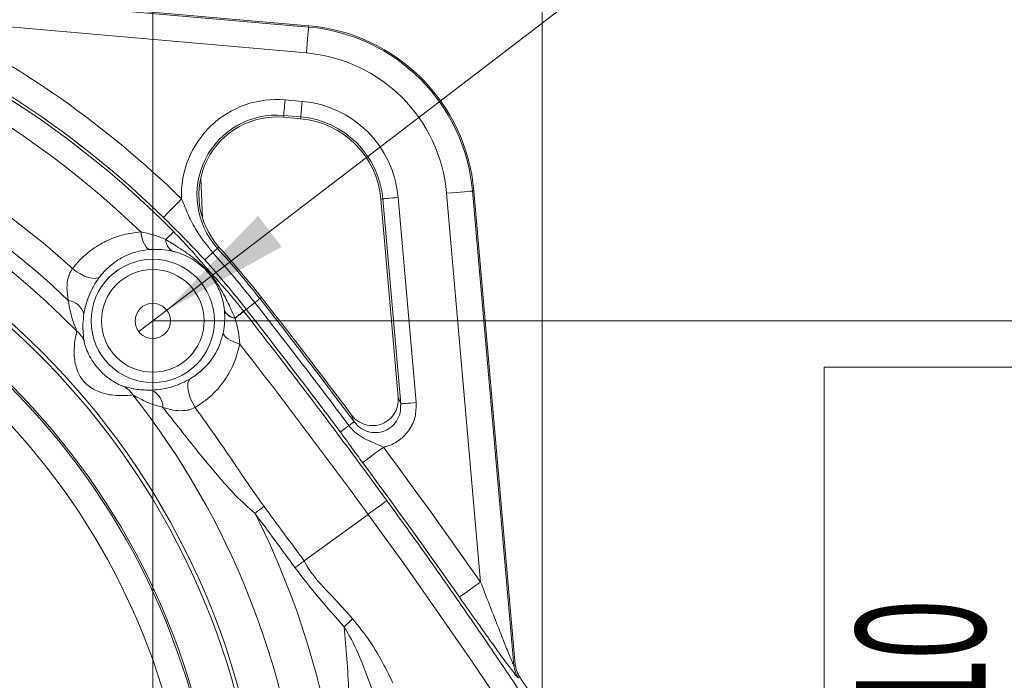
# Model space of a CAD drawing. Header units: millimetres. Extents: x 0 to 8410, y 0 to 5940.
# Tile 44 of 256: x 855 to 1234, y 2427 to 2681. Entities that reach past the tile are written whole.
import ezdxf

# ---------------------------------------------------------------- set-up
doc = ezdxf.new("R2010")
doc.units = ezdxf.units.MM
doc.header["$LTSCALE"] = 10
doc.styles.add('SLDTEXTSTYLE0', font='TXT', dxfattribs={"width": 0.605})
doc.dimstyles.new('SLDDIMSTYLE15', dxfattribs={"dimtxt": 50, "dimasz": 50, "dimexe": 0, "dimexo": 0.0625, "dimgap": 12.5, "dimtad": 1, "dimtoh": 1, "dimdec": 1, "dimlfac": 0.5, "dimrnd": 1e-09, "dimzin": 12, "dimdsep": 46, "dimtxsty": 'SLDTEXTSTYLE0', "dimsah": 1, "dimcen": 0.09, "dimadec": 0, "dimazin": 0, "dimtfac": 1, "dimtofl": 0, "dimtmove": 0, "dimatfit": 3, "dimfxl": 1, "dimfrac": 2, "dimtolj": 1, "dimtzin": 12, "dimarcsym": 0})
doc.dimstyles.new('SLDDIMSTYLE16', dxfattribs={"dimtxt": 50, "dimasz": 50, "dimexe": 0, "dimexo": 0.0625, "dimgap": -12.5, "dimtad": 1, "dimtoh": 1, "dimdec": 1, "dimlfac": 0.5, "dimrnd": 1e-09, "dimzin": 12, "dimdsep": 46, "dimtxsty": 'SLDTEXTSTYLE0', "dimsah": 1, "dimcen": 0.09, "dimadec": 0, "dimazin": 0, "dimtfac": 1, "dimtofl": 0, "dimtmove": 0, "dimatfit": 3, "dimfxl": 1, "dimfrac": 2, "dimtolj": 1, "dimtzin": 12, "dimarcsym": 0})
doc.dimstyles.new('SLDDIMSTYLE17', dxfattribs={"dimtxt": 50, "dimasz": 50, "dimexe": 0, "dimexo": 0.0625, "dimgap": 12.5, "dimtad": 0, "dimtih": 1, "dimtoh": 1, "dimdec": 1, "dimlfac": 0.5, "dimrnd": 1e-09, "dimzin": 12, "dimdsep": 46, "dimtxsty": 'SLDTEXTSTYLE0', "dimblk1": 'NONE', "dimsah": 1, "dimcen": 0, "dimadec": 0, "dimazin": 0, "dimtfac": 1, "dimtmove": 0, "dimatfit": 3, "dimldrblk": 'NONE', "dimfxl": 1, "dimfrac": 2, "dimtolj": 1, "dimtzin": 12, "dimarcsym": 0})

# ---------------------------------------------------------------- blocks, each defined once
blk = doc.blocks.new('*D69')
at = {"color": 7, "linetype": 'Continuous', "lineweight": 0}
for p, q in [((655.93, 2345.35), (655.93, 2868.03)), ((905.93, 2345.35), (905.93, 2868.03)), ((905.93, 2853.03), (655.93, 2853.03))]:
    blk.add_line(p, q, dxfattribs=at)
for points in [[(655.93, 2853.03), (705.93, 2845.53), (705.93, 2860.53)], [(905.93, 2853.03), (855.93, 2860.53), (855.93, 2845.53)]]:
    blk.add_solid(points, dxfattribs=at)
at = {"color": 7, "linetype": 'Continuous', "lineweight": 0, "insert": (723.65, 2917.48), "char_height": 50, "attachment_point": 1, "style": 'SLDTEXTSTYLE0'}
blk.add_mtext('125', dxfattribs=at)
blk = doc.blocks.new('*D70')
at = {"color": 7, "linetype": 'Continuous', "lineweight": 0}
for p, q in [((905.93, 2565.35), (1271.64, 2565.35)), ((1256.64, 2345.35), (1256.64, 2565.35)), ((1241.3, 2547.55), (1164.59, 2547.55)), ((1164.59, 2547.55), (1164.59, 2363.15)), ((1241.3, 2363.15), (1241.3, 2547.55)), ((1164.59, 2363.15), (1241.3, 2363.15)), ((655.93, 2345.35), (1271.64, 2345.35))]:
    blk.add_line(p, q, dxfattribs=at)
for points in [[(1256.64, 2565.35), (1249.14, 2515.35), (1264.14, 2515.35)], [(1256.64, 2345.35), (1264.14, 2395.35), (1249.14, 2395.35)]]:
    blk.add_solid(points, dxfattribs=at)
at = {"color": 7, "linetype": 'Continuous', "lineweight": 0, "insert": (1176.85, 2379.02), "char_height": 50, "attachment_point": 1, "rotation": 90, "style": 'SLDTEXTSTYLE0'}
blk.add_mtext(' 110 ', dxfattribs=at)
blk = doc.blocks.new('*D71')
at = {"color": 7, "linetype": 'Continuous', "lineweight": 0}
for p, q in [((1077.26, 2945.08), (1077.26, 2868.37)), ((1223.44, 2945.08), (1077.26, 2945.08)), ((1223.44, 2868.37), (1223.44, 2945.08)), ((1077.26, 2868.37), (1223.44, 2868.37)), ((905.93, 2565.35), (905.93, 2868.03)), ((1055.93, 2345.35), (1055.93, 2868.03)), ((905.93, 2853.03), (1055.93, 2853.03)), ((1055.93, 2853.03), (1223.44, 2853.03))]:
    blk.add_line(p, q, dxfattribs=at)
for points in [[(905.93, 2853.03), (955.93, 2845.53), (955.93, 2860.53)], [(1055.93, 2853.03), (1005.93, 2860.53), (1005.93, 2845.53)]]:
    blk.add_solid(points, dxfattribs=at)
at = {"color": 7, "linetype": 'Continuous', "lineweight": 0, "insert": (1093.13, 2932.83), "char_height": 50, "attachment_point": 1, "style": 'SLDTEXTSTYLE0'}
blk.add_mtext(' 75 ', dxfattribs=at)
blk = doc.blocks.new('SW_SYMBOL_HOLE_DEPTH')
at = {"color": 0, "linetype": 'Continuous', "lineweight": 0}
for p, q in [((0, 8750), (8000, 8750)), ((4000, 8750), (4000, 750)), ((1000, 5550), (4000, 750)), ((7000, 5550), (4000, 750))]:
    blk.add_line(p, q, dxfattribs=at)
blk = doc.blocks.new('*D72')
at = {"color": 7, "linetype": 'Continuous', "lineweight": 0}
for p, q in [((911.34, 2569.48), (1182.38, 2776.82)), ((1182.38, 2776.82), (1282.38, 2776.82)), ((900.53, 2561.22), (911.34, 2569.48))]:
    blk.add_line(p, q, dxfattribs=at)
blk.add_solid([(911.34, 2569.48), (955.61, 2593.9), (946.49, 2605.82)], dxfattribs=at)
at = {"color": 7, "linetype": 'Continuous', "lineweight": 0, "xscale": 0.0064453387, "yscale": 0.0064453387, "zscale": 0.0064453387}
blk.add_blockref('SW_SYMBOL_HOLE_DEPTH', (1485.23, 2745.69), dxfattribs=at)
at = {"color": 7, "linetype": 'Continuous', "lineweight": 0, "char_height": 50, "attachment_point": 1, "style": 'SLDTEXTSTYLE0'}
for s, insert in [('3x M', (1298.25, 2802.92)), ('16', (1554.29, 2803.06)), ('8', (1447.08, 2802.92))]:
    blk.add_mtext(s, dxfattribs=dict(at, insert=insert))
blk = doc.blocks.new('_NONE')

msp = doc.modelspace()

# ---------------------------------------------------------------- linework, layer by layer
at = {"color": 7, "linetype": 'Continuous', "lineweight": 0}
for p, q in [((751.064651, 2697.890415), (966.03512, 2679.082945)), ((956.335955, 2643.793955), (962.897472, 2643.219903)), ((924.416893, 2620.330825), (925.07314, 2605.004087)), ((1029.667847, 2615.450218), (1045.641177, 2432.874336)), ((993.804805, 2612.31257), (1000.485175, 2535.956159))]:
    msp.add_line(p, q, dxfattribs=at)
at = {"color": 8, "linetype": 'Continuous', "lineweight": 0}
for p, q in [((750.969284, 2697.345152), (965.98702, 2678.533509)), ((965.116673, 2668.585255), (818.846576, 2681.382194)), ((965.98702, 2678.533509), (966.03512, 2679.082945)), ((956.923537, 2650.510266), (963.485115, 2649.936214)), ((956.401341, 2644.541278), (956.335955, 2643.793955)), ((962.962859, 2643.967226), (956.401341, 2644.541278)), ((962.962859, 2643.967226), (962.897472, 2643.219903)), ((1032.274239, 2464.751199), (1019.170158, 2614.53177)), ((1029.118412, 2615.402117), (1029.667847, 2615.450218)), ((1029.118412, 2615.402117), (1045.104258, 2432.682946)), ((994.552128, 2612.377956), (993.804805, 2612.31257)), ((1001.461678, 2533.401742), (994.552128, 2612.377956)), ((1000.521116, 2612.900212), (1007.430665, 2533.923938)), ((930.885904, 2593.314066), (931.442969, 2593.816474)), ((947.190099, 2573.942676), (947.780244, 2574.405804)), ((933.553569, 2569.442704), (933.549933, 2569.481447)), ((933.556609, 2569.409862), (933.553569, 2569.442704)), ((940.903537, 2569.1538), (940.97405, 2569.063976)), ((940.97405, 2569.063976), (941.969209, 2569.845035)), ((940.97405, 2569.063976), (941.036098, 2568.98494)), ((937.616401, 2566.468134), (937.645845, 2566.402867)), ((937.645845, 2566.402867), (937.672489, 2566.345229)), ((1000.485175, 2535.956159), (1001.461678, 2533.401742)), ((983.518414, 2526.547446), (982.547932, 2529.093817)), ((964.27279, 2472.881093), (988.907688, 2490.851298)), ((1045.104258, 2432.682946), (1045.641177, 2432.874336)), ((1047.333233, 2428.126767), (1046.796672, 2427.9349))]:
    msp.add_line(p, q, dxfattribs=at)
at = {"color": 8, "linetype": 'Continuous', "lineweight": 0, "flags": 128}
for points in [[(965.116673, 2668.585255), (965.281122, 2670.464709), (965.43967, 2672.27669), (965.586596, 2673.956111), (965.716593, 2675.442591), (965.825133, 2676.682785), (965.908163, 2677.632108), (965.96282, 2678.256526), (965.98702, 2678.533509)], [(956.401341, 2644.541278), (956.415884, 2644.707515), (956.448667, 2645.082131), (956.498497, 2645.651772), (956.563585, 2646.395877), (956.641607, 2647.287741), (956.729763, 2648.295357), (956.824892, 2649.382546), (956.923537, 2650.510266)], [(962.962859, 2643.967226), (962.977402, 2644.133463), (963.010185, 2644.508078), (963.060014, 2645.07766), (963.125162, 2645.821824), (963.203185, 2646.713689), (963.29134, 2647.721305), (963.386469, 2648.808494), (963.485115, 2649.936214)], [(1019.170158, 2614.53177), (1021.049612, 2614.696219), (1022.861593, 2614.854708), (1024.541013, 2615.001693), (1026.027493, 2615.131691), (1027.267687, 2615.240231), (1028.21701, 2615.32326), (1028.841429, 2615.377918), (1029.118412, 2615.402117)], [(910.030239, 2605.224028), (910.224669, 2605.422869), (910.662882, 2605.871036), (911.329083, 2606.552377), (912.19943, 2607.442513), (913.242631, 2608.509436), (914.421194, 2609.714821), (915.692799, 2611.015334), (917.01179, 2612.364366)], [(1000.521116, 2612.900212), (999.393396, 2612.801507), (998.306208, 2612.706437), (997.298591, 2612.618282), (996.406727, 2612.54026), (995.662622, 2612.475112), (995.092981, 2612.425282), (994.718366, 2612.3925), (994.552128, 2612.377956)], [(904.746823, 2592.847958), (904.230111, 2593.035593), (903.715365, 2593.442335), (903.21409, 2594.059184), (902.737491, 2594.872191), (902.296298, 2595.863238), (901.900403, 2597.010091), (901.55863, 2598.28706), (901.278667, 2599.665418)], [(914.001696, 2599.705651), (913.906388, 2599.611714), (913.72525, 2599.433139), (913.459532, 2599.171295), (913.111382, 2598.828092), (912.683361, 2598.40621), (912.178748, 2597.908869), (911.601357, 2597.339823), (910.95572, 2596.703425)], [(925.957255, 2588.869169), (926.04702, 2588.950112), (926.228337, 2589.113667), (926.499062, 2589.357808), (926.855676, 2589.679435), (927.29377, 2590.074554), (927.80792, 2590.538218), (928.391628, 2591.064646), (929.037623, 2591.647222)], [(930.885904, 2593.314066), (930.832021, 2593.265488), (930.723243, 2593.167379), (930.56082, 2593.020871), (930.346839, 2592.827931), (930.083923, 2592.590823), (929.775469, 2592.312649), (929.425232, 2591.996804), (929.037623, 2591.647222)], [(874.940984, 2585.533157), (876.473241, 2584.404483), (878.056877, 2583.434239), (879.634433, 2582.657709), (881.14857, 2582.103088), (882.544272, 2581.790521), (883.770936, 2581.731394), (884.783857, 2581.927731), (885.546379, 2582.372561)], [(941.969209, 2569.845035), (942.064278, 2569.91966), (942.256384, 2570.0704), (942.543142, 2570.295468), (942.920916, 2570.592001), (943.385057, 2570.956245), (943.929665, 2571.38367), (944.548004, 2571.868971), (945.232265, 2572.406068)], [(947.190099, 2573.942676), (947.133057, 2573.897913), (947.017841, 2573.807433), (946.845763, 2573.672428), (946.619086, 2573.494508), (946.340673, 2573.275938), (946.013861, 2573.019459), (945.642881, 2572.728291), (945.232265, 2572.406068)], [(941.036098, 2568.98494), (940.930836, 2568.902388), (940.730803, 2568.74533), (940.437369, 2568.515077), (940.052919, 2568.213358), (939.580255, 2567.842438), (939.02307, 2567.405119), (938.385539, 2566.904798), (937.672489, 2566.345229)], [(933.07548, 2560.773387), (933.197551, 2560.22717), (933.539681, 2559.65574), (934.094064, 2559.072032), (934.848123, 2558.489337), (935.784869, 2557.920768), (936.883025, 2557.37932), (938.117735, 2556.877091), (939.461045, 2556.425586)], [(922.272973, 2531.975284), (921.315842, 2533.648029), (920.522981, 2535.358145), (919.924014, 2537.042036), (919.541173, 2538.637057), (919.388645, 2540.08384), (919.47221, 2541.328564), (919.788651, 2542.324975), (920.326285, 2543.035939)], [(1007.430665, 2533.923938), (1006.302946, 2533.825293), (1005.215757, 2533.730164), (1004.20814, 2533.642009), (1003.316216, 2533.563986), (1002.572112, 2533.498898), (1002.00253, 2533.449009), (1001.627855, 2533.416286), (1001.461678, 2533.401742)], [(978.204958, 2522.570565), (978.301756, 2522.642985), (978.49726, 2522.789314), (978.789084, 2523.007705), (979.173534, 2523.295477), (979.645901, 2523.648992), (980.200164, 2524.06384), (980.82947, 2524.534836), (981.525891, 2525.056138)], [(981.525891, 2525.056138), (981.943779, 2525.368884), (982.321315, 2525.651469), (982.653909, 2525.900378), (982.937269, 2526.112511), (983.167999, 2526.285186), (983.343058, 2526.416197), (983.46036, 2526.503995), (983.518414, 2526.547446)], [(986.763411, 2510.804668), (986.986928, 2510.970071), (987.490826, 2511.342778), (988.256984, 2511.909559), (989.257805, 2512.649908), (990.457408, 2513.537362), (991.812699, 2514.539912), (993.27498, 2515.621677), (994.791679, 2516.743734)], [(945.288472, 2491.258993), (945.742123, 2491.597071), (946.194284, 2491.934016), (946.643584, 2492.268875), (947.088592, 2492.600456), (947.527759, 2492.927745), (947.959774, 2493.249669), (948.383265, 2493.565216), (948.796802, 2493.873372)], [(1068.643086, 2373.724833), (1055.540256, 2394.224122), (1042.006545, 2414.838329), (1029.194169, 2433.862343), (1016.093664, 2452.848807), (1002.620988, 2471.909299), (988.907747, 2490.851238), (988.907688, 2490.851298)], [(1024.102442, 2459.011212), (1024.329953, 2459.171071), (1024.842851, 2459.531322), (1025.622659, 2460.079088), (1026.641421, 2460.794642), (1027.862422, 2461.652293), (1029.241972, 2462.621286), (1030.73036, 2463.666811), (1032.274239, 2464.751199)], [(979.667835, 2447.573915), (980.09234, 2447.96355), (980.515473, 2448.351815), (980.935745, 2448.737576), (981.351845, 2449.119404), (981.762283, 2449.496105), (982.165806, 2449.866429), (982.561045, 2450.229123), (982.946627, 2450.583055)]]:
    msp.add_lwpolyline(points, dxfattribs=at)
at = {"color": 8, "linetype": 'Continuous', "lineweight": 0}
for centre, radius in [((905.934207, 2565.349295), 23.760201), ((905.93423, 2565.349317), 19.76995)]:
    msp.add_circle(centre, radius, dxfattribs=at)
at = {"color": 7, "linetype": 'Continuous', "lineweight": 0}
msp.add_circle((905.934215, 2565.349325), 6.800016, dxfattribs=at)
for centre, radius, start, end in [((839.362026, 2452.259025), 283.216484, 73.46019156, 337.76995352), ((959.934216, 2609.349314), 70.000002, 5.00000164, 84.99999836), ((953.721236, 2613.908164), 29.999954, 84.99990407, 222.04577043), ((959.934307, 2609.349404), 33.999868, 4.99980055, 85.00019945), ((655.890756, 2345.313315), 371.056387, 38.12696302, 42.04530729), ((-1102.104721, 965.543606), 2605.852249, 36.870965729, 38.126768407), ((-1085.563788, 976.53239), 2579.995337, 32.036385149, 34.23818723)]:
    msp.add_arc(centre, radius, start, end, dxfattribs=at)
at = {"color": 8, "linetype": 'Continuous', "lineweight": 0}
for centre, radius, start, end in [((655.933822, 2345.348664), 362.348596, 44.5850817, 79.1753224), ((655.934377, 2345.349736), 353.369901, 46.02863482, 79.17538077), ((655.934149, 2345.349186), 373.441616, 45.64417006, 64.13539204), ((959.934375, 2609.349472), 69.448293, 4.99985676, 85.00014324), ((655.935782, 2345.351594), 363.452439, 45.64408771, 64.1354615), ((656.268847, 2345.89209), 324.415389, 47.61959263, 89.58595492), ((959.934249, 2609.349347), 59.462176, 4.99995475, 85.00004525), ((656.246475, 2345.836604), 314.441155, 46.32274962, 91.68174342), ((656.041931, 2345.50816), 308.674172, 44.37241784, 92.9109117), ((953.7213, 2613.908122), 36.741955, 85.00005425, 182.40805777), ((959.934233, 2609.34933), 40.741918, 4.99998514, 85.00001486), ((953.721268, 2613.908162), 30.750132, 84.99995776, 222.04575179), ((959.934223, 2609.34932), 34.750137, 4.99993661, 85.00006339), ((655.934288, 2345.349336), 293.663538, 6.12956697, 86.57486346), ((655.934208, 2345.349332), 292.174904, 6.21331951, 84.9324032), ((655.934165, 2345.349254), 275.496714, 7.30241166, 85.27865156), ((655.93435, 2345.349462), 276.196673, 7.24726445, 84.93243392), ((655.934204, 2345.349334), 265.510329, 7.79963099, 82.00386899), ((916.331209, 2596.784095), 5.376094, 180.85977574, 237.86117023), ((655.963479, 2345.373944), 367.722743, 38.12653652, 42.04587808), ((655.911587, 2345.331162), 370.278808, 38.12678728, 42.04541225), ((655.926835, 2345.343512), 363.622295, 38.12674028, 42.04557113), ((872.315668, 2565.891862), 7.440753, 17.4478426, 81.63562805), ((-1102.632232, 965.137595), 2603.278883, 36.813553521, 38.126630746), ((-1102.01736, 965.610281), 2604.992189, 36.813333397, 38.126801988), ((938.369115, 2571.734429), 5.319815, 205.05622825, 261.8657786), ((938.404377, 2571.698476), 5.349658, 204.93984935, 261.84852088), ((938.436712, 2571.667783), 5.377138, 204.82898606, 261.82919684), ((877.400255, 2643.524522), 97.794024, 308.00604673, 310.49317703), ((808.896916, 2730.838803), 208.843156, 308.05999179, 309.22908526), ((-1102.268573, 965.418775), 2597.406096, 36.108797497, 38.124487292), ((-1102.216676, 965.457717), 2598.60628, 36.813393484, 38.126734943), ((871.766577, 2554.872581), 8.149128, 19.15676296, 52.87407969), ((-1102.157892, 965.502025), 2588.290104, 36.109265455, 37.927364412), ((891.197505, 2532.79009), 8.150339, 29.82395019, 63.53616626), ((902.365204, 2531.89707), 7.506152, 0.92418937, 64.9911428), ((655.933491, 2345.348975), 308.863042, 4.85419303, 38.31601437), ((-1101.998455, 965.614452), 2608.166198, 35.084629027, 36.492692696), ((-1102.608314, 965.17505), 2598.931534, 35.08482756, 36.492483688), ((-1100.582634, 966.662071), 2555.842411, 36.109066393, 36.693726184), ((655.933906, 2345.349322), 324.061256, 3.14790418, 26.75994087), ((-1104.834264, 963.531441), 2556.746899, 36.108071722, 36.693049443), ((1055.081254, 2433.563541), 10.015782, 185.04399934, 214.19264408)]:
    msp.add_arc(centre, radius, start, end, dxfattribs=at)
for points, knots in [([(917.01179, 2612.364366), (917.868914, 2610.283644), (919.587374, 2606.111971), (923.22851, 2598.92666), (926.840826, 2594.400043), (929.037623, 2591.647222)], [0, 0, 0, 0, 0.2805457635, 0.5624704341, 1, 1, 1, 1]), ([(925.957255, 2588.869169), (923.981738, 2591.009666), (920.428376, 2594.859777), (915.07182, 2600.267639), (911.721607, 2603.561241), (910.030239, 2605.224028)], [0, 0, 0, 0, 0.3826932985, 0.6883503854, 1, 1, 1, 1]), ([(874.940984, 2585.533157), (875.978815, 2586.762525), (878.373652, 2589.599343), (882.954889, 2593.347212), (888.532777, 2596.538407), (894.713873, 2598.823789), (899.058805, 2599.380824), (901.278667, 2599.665418)], [0, 0, 0, 0, 0.15684467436, 0.361925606, 0.57359191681, 0.7821444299, 1, 1, 1, 1]), ([(901.278667, 2599.665418), (902.937692, 2599.325227), (906.257226, 2598.644542), (909.389088, 2597.350657), (910.95572, 2596.703425)], [0, 0, 0, 0, 0.4997763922, 1, 1, 1, 1]), ([(914.001696, 2599.705651), (915.939854, 2597.697911), (918.857512, 2594.675507), (922.560624, 2590.519514), (924.873466, 2587.839024), (926.611159, 2585.794011), (927.835066, 2584.385564), (929.327377, 2582.722221), (931.211417, 2580.651071), (933.813735, 2577.737665), (936.73281, 2574.323486), (939.197844, 2571.314037), (940.583284, 2569.559397), (940.903537, 2569.1538)], [0, 0, 0, 0, 0.2055632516, 0.3094501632, 0.4100437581, 0.4663912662, 0.5071572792, 0.5475069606, 0.6310214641, 0.7134331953, 0.8352924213, 0.9619267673, 1, 1, 1, 1]), ([(910.95572, 2596.703425), (912.802094, 2595.571286), (916.559539, 2593.267337), (922.264601, 2589.315543), (927.71781, 2584.269698), (931.894867, 2578.297121), (935.024076, 2572.227606), (936.751056, 2568.390704), (937.616401, 2566.468134)], [0, 0, 0, 0, 0.1574417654, 0.320400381, 0.5039569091, 0.6941460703, 0.8467446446, 1, 1, 1, 1]), ([(904.746823, 2592.847958), (903.150898, 2592.639707), (899.956161, 2592.22283), (895.454027, 2590.539786), (891.35295, 2588.159946), (888.030349, 2585.394831), (886.290032, 2583.27737), (885.546379, 2582.372561)], [0, 0, 0, 0, 0.2139585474, 0.4283042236, 0.6351363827, 0.8440906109, 1, 1, 1, 1]), ([(913.471274, 2592.231825), (912.092061, 2592.487444), (909.208223, 2593.021926), (906.276455, 2592.907604), (904.746823, 2592.847958)], [0, 0, 0, 0, 0.4782560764, 1, 1, 1, 1]), ([(933.549933, 2569.481447), (933.400873, 2570.565599), (933.090426, 2572.823564), (931.86638, 2576.740435), (929.757304, 2580.918948), (926.856424, 2584.596598), (923.885436, 2587.293539), (920.990968, 2589.304346), (917.929329, 2590.852196), (915.382313, 2591.772066), (913.894133, 2592.130093), (913.471274, 2592.231825)], [0, 0, 0, 0, 0.1013220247, 0.2110237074, 0.3788190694, 0.5323779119, 0.6424505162, 0.7498213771, 0.8581159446, 0.9596843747, 1, 1, 1, 1]), ([(873.398058, 2573.253467), (873.138203, 2574.870545), (872.673599, 2577.761763), (873.123865, 2581.599948), (873.982414, 2583.888896), (874.620489, 2585.037078), (874.847415, 2585.388326), (874.940984, 2585.533157)], [0, 0, 0, 0, 0.38573711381, 0.68967013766, 0.90113895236, 0.95923642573, 1, 1, 1, 1]), ([(885.546379, 2582.372561), (885.397864, 2582.174082), (884.55875, 2581.052667), (883.562045, 2579.512694), (882.185043, 2577.009067), (881.346787, 2575.141306), (880.490644, 2572.747952), (879.889399, 2570.713065), (879.567699, 2568.960026), (879.414074, 2568.122878)], [0, 0, 0, 0, 0.0474682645, 0.268197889, 0.3503313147, 0.5946044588, 0.6588794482, 0.8371010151, 1, 1, 1, 1]), ([(876.685135, 2561.36997), (876.242366, 2562.497319), (875.288094, 2564.927019), (874.058278, 2568.874939), (873.623699, 2571.757037), (873.398058, 2573.253467)], [0, 0, 0, 0, 0.2938745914, 0.6333684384, 1, 1, 1, 1]), ([(933.07548, 2560.773387), (933.317896, 2562.229663), (933.794251, 2565.0913), (933.634878, 2567.987518), (933.556609, 2569.409862)], [0, 0, 0, 0, 0.50889598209, 1, 1, 1, 1]), ([(879.414074, 2568.122878), (879.252394, 2566.77395), (878.948197, 2564.235984), (879.079173, 2560.68858), (879.344577, 2558.524223), (879.46444, 2557.546749)], [0, 0, 0, 0, 0.383521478, 0.7215840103, 1, 1, 1, 1]), ([(937.672489, 2566.345229), (938.119205, 2564.745173), (939.026601, 2561.495046), (939.314753, 2558.132653), (939.461045, 2556.425586)], [0, 0, 0, 0, 0.4923060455, 1, 1, 1, 1]), ([(898.268394, 2536.843553), (897.867183, 2536.790047), (896.313771, 2536.582884), (893.569455, 2536.52231), (889.529848, 2536.816487), (884.945294, 2537.902129), (881.476817, 2539.915538), (878.847626, 2542.500287), (876.718859, 2545.800748), (875.729464, 2550.20857), (875.608149, 2554.060112), (875.808855, 2556.940833), (876.1642, 2559.357926), (876.548476, 2560.842142), (876.685135, 2561.36997)], [0, 0, 0, 0, 0.0299380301, 0.1159143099, 0.2024053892, 0.3292280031, 0.461653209, 0.4918035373, 0.6017638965, 0.7462880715, 0.8196798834, 0.8866189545, 0.9596785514, 1, 1, 1, 1]), ([(879.46444, 2557.546749), (879.506585, 2557.307803), (879.631918, 2556.597207), (880.154253, 2554.905186), (881.196572, 2552.41581), (882.934375, 2549.488111), (885.005617, 2546.842432), (887.676032, 2544.177114), (890.27054, 2542.244999), (892.59939, 2540.968621), (893.683803, 2540.484591), (894.374363, 2540.221367), (894.658581, 2540.137099), (894.829564, 2540.086403)], [0, 0, 0, 0, 0.03006415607, 0.08940694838, 0.21899194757, 0.36382320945, 0.51012124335, 0.63434908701, 0.83082448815, 0.90841701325, 0.96326484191, 0.97790041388, 1, 1, 1, 1]), ([(920.326285, 2543.035939), (921.894841, 2544.079714), (925.094898, 2546.209149), (928.780299, 2550.505207), (931.628589, 2555.394922), (932.583235, 2558.943587), (933.07548, 2560.773387)], [0, 0, 0, 0, 0.2506103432, 0.5112773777, 0.7479996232, 1, 1, 1, 1]), ([(939.461045, 2556.425586), (938.843378, 2554.024178), (937.595098, 2549.171028), (933.846518, 2542.512889), (928.829028, 2536.478273), (924.482911, 2533.493167), (922.272973, 2531.975284)], [0, 0, 0, 0, 0.2411901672, 0.4874359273, 0.7393684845, 1, 1, 1, 1]), ([(905.538492, 2538.699463), (906.238036, 2538.739905), (908.453902, 2538.86801), (911.877216, 2539.499888), (914.772052, 2540.425688), (917.281371, 2541.435894), (918.837038, 2542.184603), (920.09854, 2542.905747), (920.326285, 2543.035939)], [0, 0, 0, 0, 0.1350703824, 0.4278471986, 0.668052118, 0.7198193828, 0.949417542, 1, 1, 1, 1]), ([(894.829564, 2540.086403), (895.562594, 2539.898298), (897.246742, 2539.466124), (900.799026, 2538.765127), (903.661183, 2538.725472), (905.538492, 2538.699463)], [0, 0, 0, 0, 0.2096073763, 0.4815758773, 1, 1, 1, 1]), ([(909.870379, 2532.01814), (907.859516, 2532.605526), (904.785088, 2533.503586), (900.997655, 2535.341081), (899.148985, 2536.358783), (898.268394, 2536.843553)], [0, 0, 0, 0, 0.4975077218, 0.760644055, 1, 1, 1, 1]), ([(922.272973, 2531.975284), (921.438701, 2531.631901), (920.47392, 2531.2348), (918.295668, 2530.790717), (915.607892, 2530.665795), (912.434544, 2531.208458), (910.514173, 2531.81485), (909.870379, 2532.01814)], [0, 0, 0, 0, 0.2119893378, 0.2451516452, 0.5245580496, 0.8406104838, 1, 1, 1, 1]), ([(945.288472, 2491.258993), (942.760751, 2493.510112), (937.676695, 2498.03783), (930.584608, 2506.187874), (921.256323, 2517.473292), (914.335051, 2526.314794), (909.870379, 2532.01814)], [0, 0, 0, 0, 0.18756751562, 0.37725820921, 0.59829086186, 1, 1, 1, 1]), ([(922.272973, 2531.975284), (925.108051, 2528.0336), (930.282222, 2520.839815), (937.142143, 2510.789571), (943.048283, 2501.962076), (946.880365, 2496.569978), (948.796802, 2493.873372)], [0, 0, 0, 0, 0.31372843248, 0.57257133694, 0.78624152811, 1, 1, 1, 1]), ([(983.518414, 2526.547446), (984.022941, 2525.950475), (985.26012, 2524.486608), (987.916122, 2522.899527), (991.229838, 2522.153051), (994.594996, 2522.567022), (997.644822, 2524.11192), (999.998639, 2526.646152), (1001.454524, 2529.887105), (1001.459288, 2532.227835), (1001.461678, 2533.401742)], [0, 0, 0, 0, 0.0896625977, 0.2198667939, 0.3476126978, 0.4744585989, 0.6023855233, 0.7329686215, 0.8660801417, 1, 1, 1, 1]), ([(1007.430665, 2533.923938), (1007.412933, 2532.077498), (1007.37746, 2528.383746), (1005.009483, 2523.275917), (1001.229391, 2519.291924), (997.499893, 2517.378732), (995.280388, 2516.858322), (994.791679, 2516.743734)], [0, 0, 0, 0, 0.2361620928, 0.4724356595, 0.7057743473, 0.9352150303, 1, 1, 1, 1]), ([(981.525891, 2525.056138), (982.006152, 2524.46521), (983.252661, 2522.931466), (985.786842, 2520.946973), (988.408787, 2519.517112), (991.462731, 2518.231996), (993.3792, 2517.375206), (994.791679, 2516.743734)], [0, 0, 0, 0, 0.1438180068, 0.3732773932, 0.6028209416, 0.7072703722, 1, 1, 1, 1]), ([(986.763411, 2510.804668), (985.444138, 2512.605057), (983.481832, 2515.282984), (980.902929, 2518.883932), (979.370157, 2521.006243), (978.456232, 2522.233221), (978.204958, 2522.570565)], [0, 0, 0, 0, 0.460219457, 0.6845375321, 0.9132672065, 1, 1, 1, 1]), ([(996.174269, 2496.123209), (995.961876, 2495.9709), (995.246747, 2495.458073), (993.781022, 2494.39214), (991.57069, 2492.787885), (989.862176, 2491.54542), (988.907688, 2490.851298)], [0, 0, 0, 0, 0.0873374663, 0.2940665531, 0.6056190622, 1, 1, 1, 1]), ([(996.174269, 2496.123209), (1000.844014, 2489.675882), (1010.174813, 2476.793227), (1023.905304, 2457.247343), (1037.412188, 2437.579589), (1052.043101, 2415.718422), (1067.665327, 2391.748122), (1078.616238, 2374.209361), (1084.063046, 2365.485862)], [0, 0, 0, 0, 0.1516451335, 0.3030080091, 0.4550044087, 0.6061316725, 0.8040961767, 1, 1, 1, 1]), ([(960.779123, 2470.248416), (961.377116, 2470.69844), (962.542583, 2471.575521), (963.706932, 2472.454087), (964.273863, 2472.881868)], [0, 0, 0, 0, 0.5130922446, 1, 1, 1, 1]), ([(979.667835, 2447.573915), (976.386258, 2451.234364), (969.815467, 2458.563781), (963.793888, 2466.35072), (960.7796, 2470.248714)], [0, 0, 0, 0, 0.4994189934, 1, 1, 1, 1]), ([(964.27422, 2472.882166), (964.27424, 2472.882126), (967.257437, 2466.915722), (974.582366, 2460.121825), (980.956987, 2452.852081), (982.946627, 2450.583055)], [0, 0, 0, 0, 0.0000045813, 0.6878824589, 1, 1, 1, 1]), ([(1032.274239, 2464.751199), (1033.360957, 2461.94531), (1035.527137, 2456.352269), (1038.505162, 2448.735984), (1041.109576, 2442.103239), (1042.984303, 2437.492907), (1044.14809, 2434.595619), (1044.724647, 2433.396337), (1044.916583, 2432.881918), (1045.07255, 2432.716563), (1045.104258, 2432.682946)], [0, 0, 0, 0, 0.261248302, 0.5207522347, 0.7101221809, 0.8797063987, 0.9534443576, 0.9803372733, 0.996002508, 1, 1, 1, 1]), ([(1046.796672, 2427.9349), (1046.737878, 2427.965638), (1046.172969, 2428.260978), (1045.2979, 2429.689652), (1043.656339, 2431.611889), (1041.813038, 2434.169997), (1039.090679, 2437.874187), (1035.103022, 2443.446921), (1029.853291, 2450.833984), (1026.032752, 2456.266472), (1024.102442, 2459.011212)], [0, 0, 0, 0, 0.0051511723, 0.0494932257, 0.1240939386, 0.2050680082, 0.2939199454, 0.4826479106, 0.7386102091, 1, 1, 1, 1]), ([(982.187443, 2360.926464), (982.209923, 2368.928388), (982.255955, 2385.313587), (982.070373, 2410.079746), (981.183791, 2430.978272), (980.044573, 2443.449648), (979.667835, 2447.573915)], [0, 0, 0, 0, 0.276809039, 0.5668100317, 0.8567446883, 1, 1, 1, 1]), ([(990.76622, 2422.303334), (989.48723, 2425.96206), (986.911936, 2433.329045), (983.125167, 2441.769423), (980.39103, 2446.359749), (979.667835, 2447.573915)], [0, 0, 0, 0, 0.4205149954, 0.8467230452, 1, 1, 1, 1]), ([(982.946627, 2450.583055), (985.19708, 2447.823152), (989.739678, 2442.252213), (994.61852, 2433.778043), (997.332992, 2428.221277), (998.45814, 2425.917998)], [0, 0, 0, 0, 0.3650189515, 0.7368004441, 1, 1, 1, 1])]:
    msp.add_open_spline(points, degree=3, knots=knots, dxfattribs=at)
at = {"color": 7, "linetype": 'Continuous', "lineweight": 0}
for points, knots in [([(982.547932, 2529.093817), (983.045665, 2528.513767), (984.273058, 2527.083386), (986.914033, 2525.546459), (990.211648, 2524.840729), (993.563496, 2525.271749), (996.608956, 2526.805212), (998.972232, 2529.303547), (1000.451854, 2532.493406), (1000.47407, 2534.80209), (1000.485175, 2535.956159)], [0, 0, 0, 0, 0.0884541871, 0.218124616, 0.346217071, 0.4740542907, 0.6030956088, 0.7343198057, 0.8671913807, 1, 1, 1, 1]), ([(1047.333233, 2428.126767), (1047.02916, 2428.618715), (1046.133668, 2430.067498), (1045.837065, 2431.757916), (1045.641177, 2432.874336)], [0, 0, 0, 0, 0.3395598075, 1, 1, 1, 1])]:
    msp.add_open_spline(points, degree=3, knots=knots, dxfattribs=at)

# ---------------------------------------------------------------- dimensions: what is measured, and where the dimension line sits
for base, p1, p2, dimstyle, picture, middle in [((1055.934207, 2853.030433), (905.934207, 2565.349302), (1055.934207, 2345.349302), 'SLDDIMSTYLE16', '*D71', (1150.349552, 2853.030433)), ((655.934207, 2853.030433), (905.934207, 2345.349302), (655.934207, 2345.349302), 'SLDDIMSTYLE15', '*D69', (780.934207, 2853.030433))]:
    dim = msp.add_linear_dim(base=base, p1=p1, p2=p2, dimstyle=dimstyle, dxfattribs=at)
    dim.commit()
    dim.dimension.update_dxf_attribs({"geometry": picture, "text_midpoint": middle, "dimtype": 160})
dim = msp.add_diameter_dim_2p(p1=(900.533234, 2561.217777), p2=(911.335179, 2569.480826), text='3x M<>{\\fGDT;x}16', dimstyle='SLDDIMSTYLE17', override={"dimpost": '<>'}, dxfattribs=at)
dim.commit()
dim.dimension.update_dxf_attribs({"geometry": '*D72', "text_midpoint": (1464.452647, 2776.817232), "dimtype": 163})
dim = msp.add_linear_dim(base=(1256.642863, 2565.349302), p1=(655.934207, 2345.349302), p2=(905.934207, 2565.349302), angle=90, dimstyle='SLDDIMSTYLE16', dxfattribs=at)
dim.commit()
dim.dimension.update_dxf_attribs({"geometry": '*D70', "text_midpoint": (1256.642863, 2455.349302), "dimtype": 160})

doc.saveas('drawing.dxf')
